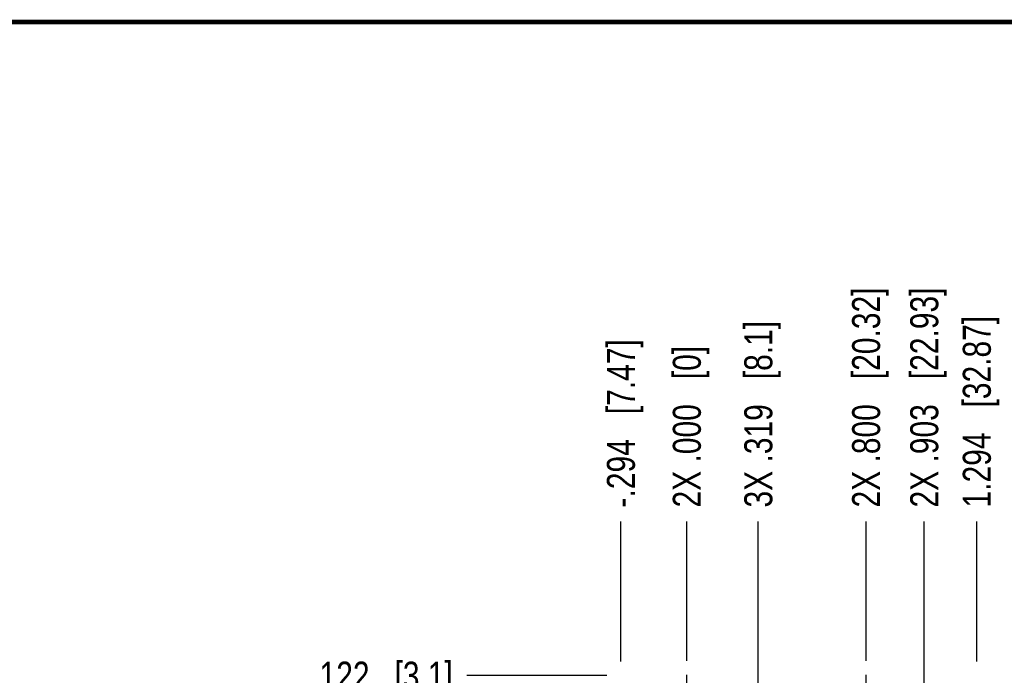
# Model space of a CAD drawing. Header units: inches. Extents: x 0.2 to 16.8, y 0.2 to 10.8.
# Tile 7 of 15: x 4.4 to 8.8, y 7.8 to 10.8. Entities that reach past the tile are written whole.
import ezdxf

# ---------------------------------------------------------------- set-up
doc = ezdxf.new("R2010")
doc.units = ezdxf.units.IN
doc.header["$LTSCALE"] = 0.935
doc.header["$MEASUREMENT"] = 0
doc.linetypes.add('CENTER', pattern=[0.6, 0.375, -0.075, 0.075, -0.075])
doc.layers.get('0').update_dxf_attribs({"linetype": 'CONTINUOUS'})
doc.layers.add('DEFAULT_1', color=7, linetype='CENTER')
doc.layers.add('DIMENSIONS', color=7, linetype='CONTINUOUS')
doc.styles.get("Standard").update_dxf_attribs({"font": 'txt', "width": 0.8})
doc.dimstyles.new('DIMSTYLE_1', dxfattribs={"dimtxt": 0.125, "dimasz": 0.18, "dimexe": 0.18, "dimexo": 0.0625, "dimgap": 0.09, "dimtad": 0, "dimtih": 1, "dimtoh": 1, "dimdec": 3, "dimzin": 4, "dimdsep": 46, "dimtxsty": 'STANDARD', "dimblk": '_FILLED', "dimblk1": '_FILLED', "dimblk2": '_FILLED', "dimcen": 0.09, "dimadec": 0, "dimazin": 0, "dimtp": 0.01, "dimtm": 0.01, "dimtfac": 1, "dimtdec": 3, "dimtofl": 0, "dimtmove": 0, "dimatfit": 3, "dimldrblk": '_FILLED', "dimfxl": 1, "dimtolj": 1, "dimtzin": 4, "dimarcsym": 0})

# ---------------------------------------------------------------- blocks, each defined once
blk = doc.blocks.new('*D0')
at = {"layer": 'DIMENSIONS', "color": 2, "linetype": 'CONTINUOUS'}
blk.add_line((7.0201, 7.8426), (6.3951, 7.8426), dxfattribs=at)
at = {"layer": 'DIMENSIONS', "color": 2, "linetype": 'CONTINUOUS', "insert": (6.3326, 7.9051), "char_height": 0.125, "width": 1.025, "attachment_point": 3, "line_spacing_factor": 0.9}
blk.add_mtext('.122{\\Ftxt.shx;\\W1.000000;\\H0.125000; }[3.1]', dxfattribs=at)
blk = doc.blocks.new('_FILLED')
at = {"color": 0, "linetype": 'BYBLOCK'}
blk.add_solid([(0, 0), (-1, 0.174), (-1, -0.174)], dxfattribs=at)
blk = doc.blocks.new('*D10')
at = {"layer": 'DIMENSIONS', "color": 2, "linetype": 'CONTINUOUS'}
blk.add_line((7.0826, 7.9051), (7.0826, 8.5301), dxfattribs=at)
at = {"layer": 'DIMENSIONS', "color": 2, "linetype": 'CONTINUOUS', "insert": (7.0201, 8.5926), "char_height": 0.125, "width": 1.225, "attachment_point": 1, "rotation": 90, "line_spacing_factor": 0.9}
blk.add_mtext('-.294{\\Ftxt.shx;\\W1.000000;\\H0.125000; }[7.47]', dxfattribs=at)
blk = doc.blocks.new('*D11')
at = {"layer": 'DIMENSIONS', "color": 2, "linetype": 'CONTINUOUS'}
blk.add_line((8.1766, 7.9082), (8.1766, 8.5301), dxfattribs=at)
at = {"layer": 'DIMENSIONS', "color": 2, "linetype": 'CONTINUOUS', "insert": (8.1141, 8.5926), "char_height": 0.125, "width": 1.525, "attachment_point": 1, "rotation": 90, "line_spacing_factor": 0.9}
blk.add_mtext('2X .800{\\Ftxt.shx;\\W1.000000;\\H0.125000; }[20.32]', dxfattribs=at)
blk = doc.blocks.new('*D12')
at = {"layer": 'DIMENSIONS', "color": 2, "linetype": 'CONTINUOUS'}
blk.add_line((8.6706, 7.9051), (8.6706, 8.5301), dxfattribs=at)
at = {"layer": 'DIMENSIONS', "color": 2, "linetype": 'CONTINUOUS', "insert": (8.6081, 8.5926), "char_height": 0.125, "width": 1.325, "attachment_point": 1, "rotation": 90, "line_spacing_factor": 0.9}
blk.add_mtext('1.294{\\Ftxt.shx;\\W1.000000;\\H0.125000; }[32.87]', dxfattribs=at)
blk = doc.blocks.new('*D13')
at = {"layer": 'DIMENSIONS', "color": 2, "linetype": 'CONTINUOUS'}
for p, q in [((8.4361, 7.51), (8.4361, 8.5301)), ((8.2795, 7.3389), (8.4361, 7.51)), ((8.2795, 6.927), (8.2795, 7.3389))]:
    blk.add_line(p, q, dxfattribs=at)
at = {"layer": 'DIMENSIONS', "color": 2, "linetype": 'CONTINUOUS', "insert": (8.3736, 8.5926), "char_height": 0.125, "width": 1.525, "attachment_point": 1, "rotation": 90, "line_spacing_factor": 0.9}
blk.add_mtext('2X .903{\\Ftxt.shx;\\W1.000000;\\H0.125000; }[22.93]', dxfattribs=at)
blk = doc.blocks.new('*D14')
at = {"layer": 'DIMENSIONS', "color": 2, "linetype": 'CONTINUOUS'}
blk.add_line((7.6956, 6.8748), (7.6956, 8.5301), dxfattribs=at)
at = {"layer": 'DIMENSIONS', "color": 2, "linetype": 'CONTINUOUS', "insert": (7.6331, 8.5926), "char_height": 0.125, "width": 1.325, "attachment_point": 1, "rotation": 90, "line_spacing_factor": 0.9}
blk.add_mtext('3X .319{\\Ftxt.shx;\\W1.000000;\\H0.125000; }[8.1]', dxfattribs=at)
blk = doc.blocks.new('*D17')
at = {"layer": 'DIMENSIONS', "color": 2, "linetype": 'CONTINUOUS'}
blk.add_line((7.3766, 7.9082), (7.3766, 8.5301), dxfattribs=at)
at = {"layer": 'DIMENSIONS', "color": 2, "linetype": 'CONTINUOUS', "insert": (7.3141, 8.5926), "char_height": 0.125, "width": 1.125, "attachment_point": 1, "rotation": 90, "line_spacing_factor": 0.9}
blk.add_mtext('2X .000{\\Ftxt.shx;\\W1.000000;\\H0.125000; }[0]', dxfattribs=at)

msp = doc.modelspace()

# ---------------------------------------------------------------- linework, layer by layer
at = {"color": 7, "linetype": 'CONTINUOUS', "const_width": 0.02}
msp.add_lwpolyline([(16.75, 10.7586), (0.25, 10.7586)], dxfattribs=at)
at = {"layer": 'DEFAULT_1', "color": 7, "linetype": 'CENTER'}
for p, q in [((7.3766, 7.7206), (7.3766, 7.8457)), ((8.1766, 7.7206), (8.1766, 7.8457))]:
    msp.add_line(p, q, dxfattribs=at)

# ---------------------------------------------------------------- dimensions: what is measured, and where the dimension line sits
at = {"layer": 'DIMENSIONS', "color": 2, "linetype": 'CONTINUOUS'}
for feature_location, offset, dtype, origin, text, picture, middle in [((8.1766, 7.9082), (0, 0.6219), 1, (7.3766, 7.8457), '2X <>', '*D11', (8.1766, 9.3551)), ((8.2795, 6.927), (0.1565, 1.603), 0, (7.3766, 7.8457), '2X <>', '*D13', (8.4361, 9.3551)), ((7.6956, 6.8748), (0, 1.6552), 1, (7.3766, 7.8457), '3X <>', '*D14', (7.6956, 9.2551)), ((7.0826, 7.9051), (0, 0.625), 1, (7.3766, 7.8457), '-<>', '*D10', (7.0826, 9.2051)), ((7.3766496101, 7.9081579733), (0, 0.6219), 1, (7.3766496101, 7.8456579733), '2X <>', '*D17', (7.3766496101, 9.1550579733))]:
    dim = msp.add_ordinate_dim(feature_location=feature_location, offset=offset, dtype=dtype, origin=origin, text=text, dimstyle='DIMSTYLE_1', dxfattribs=at)
    dim.commit()
    dim.dimension.update_dxf_attribs({"geometry": picture, "text_midpoint": middle})
for feature_location, offset, dtype, origin, picture, middle in [((8.6706, 7.9051), (0, 0.625), 1, (7.3766, 7.8457), '*D12', (8.6706, 9.2551)), ((7.0201, 7.8426), (-0.625, 0), 0, (7.2515, 7.7206), '*D0', (5.5701, 7.8426))]:
    dim = msp.add_ordinate_dim(feature_location=feature_location, offset=offset, dtype=dtype, origin=origin, dimstyle='DIMSTYLE_1', dxfattribs=at)
    dim.commit()
    dim.dimension.update_dxf_attribs({"geometry": picture, "text_midpoint": middle})

doc.saveas('drawing.dxf')
